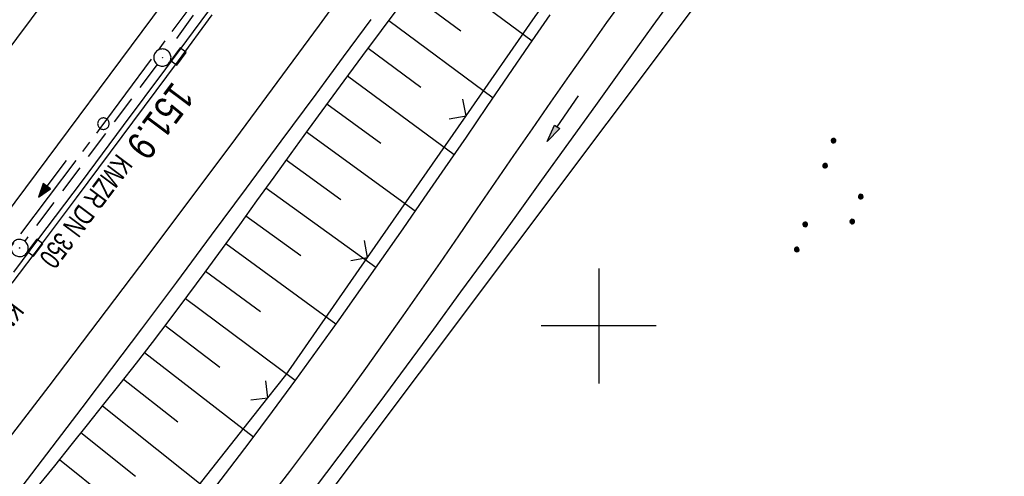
# Model space of a CAD drawing. Extents: x 510526 to 513920, y 467229 to 478797.
# Tile 228 of 256: x 511550 to 511635, y 473287 to 473327. Entities that reach past the tile are written whole.
import ezdxf

# ---------------------------------------------------------------- set-up
doc = ezdxf.new("R2010")
doc.units = 0
doc.header["$LTSCALE"] = 10
doc.header["$MEASUREMENT"] = 0
for name, pattern in [('ACHSE', [5.5, 4, -0.5, 0.5, -0.5]), ('AUSGEZOGEN', [0]), ('LT00', [0]), ('STRICHLINIE2', [0.375, 0.25, -0.125])]:
    doc.linetypes.add(name, pattern=pattern)
doc.layers.get('0').update_dxf_attribs({"linetype": 'LT00'})
for name, color, linetype in [('-AX-020', 250, 'ACHSE'), ('-Halt-Pfeil', 4, 'LT00'), ('-Haltung', 182, 'STRICHLINIE2'), ('-Haltungsbeschriftung', 182, 'LT00'), ('-ST-20-1', 250, 'LT00'), ('DFK_AB_L', 21, 'LT00'), ('DFK_NUTZUNG', 250, 'LT00'), ('PFEIL', 140, 'AUSGEZOGEN'), ('V92_AFBR_BAB', 250, 'LT00'), ('V92_BOESCH', 250, 'LT00'), ('V92_BOSCHUNG', 250, 'LT00'), ('V92_GRABEN', 250, 'LT00'), ('V92_KA_PRUF', 182, 'LT00'), ('V92_LD_MARK', 250, 'LT00'), ('V92_RASTER', 250, 'LT00'), ('V92_RINNE', 182, 'LT00'), ('V92_SINKK', 182, 'LT00'), ('V92_ZAUN', 40, 'LT00')]:
    doc.layers.add(name, color=color, linetype=linetype)
doc.styles.add('Beschrift', font='ARIAL.TTF')
doc.styles.add('Haltungsbeschriftung', font='ARIAL.TTF', dxfattribs={"width": 0.75})

# ---------------------------------------------------------------- blocks, each defined once
blk = doc.blocks.new('SYMB0002')
at = {"color": 0, "linetype": 'ByBlock'}
for points in [[(-0.031395, 0.499013), (-0.093691, 0.491144), (-0.154509, 0.475528), (-0.21289, 0.452414), (-0.267913, 0.422164), (-0.318712, 0.385257), (-0.364484, 0.342274), (-0.404509, 0.293893), (-0.438154, 0.240877), (-0.464888, 0.184062), (-0.484292, 0.124345), (-0.496058, 0.062667), (-0.5, 0)], [(-0.5, 0), (-0.496058, -0.062667), (-0.484292, -0.124345), (-0.464888, -0.184062), (-0.438154, -0.240877), (-0.404509, -0.293893), (-0.364485, -0.342274), (-0.318712, -0.385257), (-0.267914, -0.422164), (-0.21289, -0.452414), (-0.154509, -0.475529), (-0.093691, -0.491144), (-0.031395, -0.499014), (0.031395, -0.499014)], [(0.5, 0), (0.496057, 0.062667), (0.484292, 0.124345), (0.464888, 0.184062), (0.438153, 0.240877), (0.404509, 0.293893), (0.364484, 0.342274), (0.318712, 0.385257), (0.267913, 0.422164), (0.21289, 0.452414), (0.154509, 0.475528), (0.093691, 0.491144), (0.031395, 0.499013), (-0.031395, 0.499013)], [(0.031395, -0.499014), (0.093691, -0.491144), (0.154509, -0.475529), (0.21289, -0.452414), (0.267914, -0.422164), (0.318712, -0.385257), (0.364485, -0.342274), (0.404509, -0.293893), (0.438154, -0.240877), (0.464889, -0.184062), (0.484292, -0.124345), (0.496058, -0.062667), (0.5, 0)]]:
    blk.add_lwpolyline(points, dxfattribs=at)
blk = doc.blocks.new('SYMB0652')
at = {"color": 0, "linetype": 'ByBlock'}
blk.add_lwpolyline([(-0.15, -0.075), (0.15, -0.075), (0.15, 0.075), (-0.15, 0.075), (-0.15, -0.075)], dxfattribs=at)
blk = doc.blocks.new('SYMB0003')
at = {"color": 0, "linetype": 'ByBlock'}
for p, q in [((-0.015712, 0), (0.010166, 0.012015)), ((0, -0.021257), (-0.015712, 0)), ((0.010166, 0.012015), (0, -0.021257))]:
    blk.add_line(p, q, dxfattribs=at)
for points in [[(-0.031395, 0.499013), (-0.093691, 0.491144), (-0.154509, 0.475528), (-0.21289, 0.452414), (-0.267913, 0.422164), (-0.318712, 0.385257), (-0.364484, 0.342274), (-0.404509, 0.293893), (-0.438154, 0.240877), (-0.464888, 0.184062), (-0.484292, 0.124345), (-0.496058, 0.062667), (-0.5, 0)], [(-0.5, 0), (-0.496058, -0.062667), (-0.484292, -0.124345), (-0.464888, -0.184062), (-0.438154, -0.240877), (-0.404509, -0.293893), (-0.364485, -0.342274), (-0.318712, -0.385257), (-0.267914, -0.422164), (-0.21289, -0.452414), (-0.154509, -0.475529), (-0.093691, -0.491144), (-0.031395, -0.499014), (0.031395, -0.499014)], [(0.5, 0), (0.496057, 0.062667), (0.484292, 0.124345), (0.464888, 0.184062), (0.438153, 0.240877), (0.404509, 0.293893), (0.364484, 0.342274), (0.318712, 0.385257), (0.267913, 0.422164), (0.21289, 0.452414), (0.154509, 0.475528), (0.093691, 0.491144), (0.031395, 0.499013), (-0.031395, 0.499013)], [(0.031395, -0.499014), (0.093691, -0.491144), (0.154509, -0.475529), (0.21289, -0.452414), (0.267914, -0.422164), (0.318712, -0.385257), (0.364485, -0.342274), (0.404509, -0.293893), (0.438154, -0.240877), (0.464889, -0.184062), (0.484292, -0.124345), (0.496058, -0.062667), (0.5, 0)]]:
    blk.add_lwpolyline(points, dxfattribs=at)
blk = doc.blocks.new('SYMB0024')
at = {"color": 0, "linetype": 'ByBlock'}
for p, q in [((-0.5, 0.5), (0, 0)), ((0, 0), (0.5, 0.5))]:
    blk.add_line(p, q, dxfattribs=at)
blk = doc.blocks.new('Pfreil3')
at = {"layer": 'PFEIL'}
blk.add_hatch(color=256, dxfattribs=at).paths.add_polyline_path([(-1.549, 0.273), (-1.549, -0.273), (0, 0)])
for p, q in [((-1.549, 0), (-4.831, 0)), ((-1.549, -0.273), (-1.549, 0.273)), ((-1.549, 0.273), (0, 0)), ((0, 0), (-1.549, -0.273))]:
    blk.add_line(p, q, dxfattribs=at)
blk = doc.blocks.new('SYMB7111')
at = {"color": 0, "linetype": 'ByBlock'}
for p, q in [((-0.13, 0.202919), (-0.13, 0.177081)), ((-0.125, 0.172895), (-0.125, 0.207105)), ((-0.12, 0.209164), (-0.12, 0.170836)), ((-0.115, 0.170204), (-0.115, 0.209796)), ((-0.11, 0.209164), (-0.11, 0.170836)), ((-0.105, 0.172895), (-0.105, 0.207105)), ((-0.1, 0.202919), (-0.1, 0.177081)), ((-0.095, 0.189874), (-0.095, 0.190146)), ((0.1, 0.202919), (0.1, 0.177081)), ((0.105, 0.172895), (0.105, 0.207105)), ((0.11, 0.209164), (0.11, 0.170836)), ((0.115, 0.170204), (0.115, 0.209796)), ((0.12, 0.209164), (0.12, 0.170836)), ((0.125, 0.172895), (0.125, 0.207105)), ((0.13, 0.202919), (0.13, 0.177081)), ((0.135, 0.189874), (0.135, 0.190146)), ((-0.505, -0.170836), (-0.505, -0.209164)), ((-0.5, -0.209796), (-0.5, -0.170204)), ((-0.495, -0.170836), (-0.495, -0.209164)), ((-0.275, -0.170836), (-0.275, -0.209164)), ((-0.27, -0.209796), (-0.27, -0.170204)), ((-0.265, -0.170836), (-0.265, -0.209164)), ((0.265, -0.170836), (0.265, -0.209164)), ((0.27, -0.209796), (0.27, -0.170204)), ((0.275, -0.170836), (0.275, -0.209164)), ((0.495, -0.170836), (0.495, -0.209164)), ((0.5, -0.209796), (0.5, -0.170204)), ((0.505, -0.170836), (0.505, -0.209164)), ((-0.515, -0.177081), (-0.515, -0.202919)), ((-0.51, -0.207105), (-0.51, -0.172895)), ((-0.49, -0.207105), (-0.49, -0.172895)), ((-0.485, -0.177081), (-0.485, -0.202919)), ((-0.48, -0.190126), (-0.48, -0.189854)), ((-0.285, -0.177081), (-0.285, -0.202919)), ((-0.28, -0.207105), (-0.28, -0.172895)), ((-0.26, -0.207105), (-0.26, -0.172895)), ((-0.255, -0.177081), (-0.255, -0.202919)), ((-0.25, -0.190126), (-0.25, -0.189854)), ((0.255, -0.177081), (0.255, -0.202919)), ((0.26, -0.207105), (0.26, -0.172895)), ((0.28, -0.207105), (0.28, -0.172895)), ((0.285, -0.177081), (0.285, -0.202919)), ((0.29, -0.190126), (0.29, -0.189854)), ((0.485, -0.177081), (0.485, -0.202919)), ((0.49, -0.207105), (0.49, -0.172895)), ((0.51, -0.207105), (0.51, -0.172895)), ((0.515, -0.177081), (0.515, -0.202919)), ((0.52, -0.190126), (0.52, -0.189854))]:
    blk.add_line(p, q, dxfattribs=at)
for points in [[(-0.095, 0.19), (-0.096981, 0.198678), (-0.10253, 0.205637), (-0.11055, 0.209499), (-0.11945, 0.209499), (-0.12747, 0.205637), (-0.133019, 0.198678), (-0.135, 0.19), (-0.133019, 0.181322), (-0.12747, 0.174363), (-0.11945, 0.170501), (-0.11055, 0.170501), (-0.10253, 0.174363), (-0.096981, 0.181322), (-0.095, 0.19)], [(0.135, 0.19), (0.133019, 0.198678), (0.12747, 0.205637), (0.11945, 0.209499), (0.11055, 0.209499), (0.10253, 0.205637), (0.096981, 0.198678), (0.095, 0.19), (0.096981, 0.181322), (0.10253, 0.174363), (0.11055, 0.170501), (0.11945, 0.170501), (0.12747, 0.174363), (0.133019, 0.181322), (0.135, 0.19)], [(-0.48, -0.19), (-0.481981, -0.181322), (-0.48753, -0.174363), (-0.49555, -0.170501), (-0.50445, -0.170501), (-0.51247, -0.174363), (-0.518019, -0.181322), (-0.52, -0.19), (-0.518019, -0.198678), (-0.51247, -0.205637), (-0.50445, -0.209499), (-0.49555, -0.209499), (-0.48753, -0.205637), (-0.481981, -0.198678), (-0.48, -0.19)], [(-0.25, -0.19), (-0.251981, -0.181322), (-0.25753, -0.174363), (-0.26555, -0.170501), (-0.27445, -0.170501), (-0.28247, -0.174363), (-0.288019, -0.181322), (-0.29, -0.19), (-0.288019, -0.198678), (-0.28247, -0.205637), (-0.27445, -0.209499), (-0.26555, -0.209499), (-0.25753, -0.205637), (-0.251981, -0.198678), (-0.25, -0.19)], [(0.29, -0.19), (0.288019, -0.181322), (0.28247, -0.174363), (0.27445, -0.170501), (0.26555, -0.170501), (0.25753, -0.174363), (0.251981, -0.181322), (0.25, -0.19), (0.251981, -0.198678), (0.25753, -0.205637), (0.26555, -0.209499), (0.27445, -0.209499), (0.28247, -0.205637), (0.288019, -0.198678), (0.29, -0.19)], [(0.52, -0.19), (0.518019, -0.181322), (0.51247, -0.174363), (0.50445, -0.170501), (0.49555, -0.170501), (0.48753, -0.174363), (0.481981, -0.181322), (0.48, -0.19), (0.481981, -0.198678), (0.48753, -0.205637), (0.49555, -0.209499), (0.50445, -0.209499), (0.51247, -0.205637), (0.518019, -0.198678), (0.52, -0.19)]]:
    blk.add_lwpolyline(points, dxfattribs=at)
blk = doc.blocks.new('SYMB0070')
at = {"color": 0, "linetype": 'ByBlock'}
for p, q in [((-0.5, 0), (0.2, 0)), ((0.5, 0), (0.2, 0.1)), ((0.2, 0.1), (0.2, 0)), ((0.468, 0), (0.21, 0.086)), ((0.21, 0.086), (0.21, -0.086)), ((0.21, -0.086), (0.468, 0)), ((0.22, -0.072), (0.437, 0)), ((0.23, -0.058), (0.405, 0)), ((0.24, -0.045), (0.374, 0)), ((0.342, 0), (0.25, 0.031)), ((0.25, 0.031), (0.25, -0.031)), ((0.25, -0.031), (0.342, 0)), ((0.26, -0.017), (0.31, 0)), ((0.27, -0.003), (0.279, 0))]:
    blk.add_line(p, q, dxfattribs=at)
for points in [[(0.2, 0), (0.2, -0.1), (0.5, 0)], [(0.437, 0), (0.22, 0.072), (0.22, -0.072)], [(0.405, 0), (0.23, 0.058), (0.23, -0.058)], [(0.374, 0), (0.24, 0.045), (0.24, -0.045)], [(0.31, 0), (0.26, 0.017), (0.26, -0.017)], [(0.279, 0), (0.27, 0.003), (0.27, -0.003)]]:
    blk.add_lwpolyline(points, dxfattribs=at)

msp = doc.modelspace()

# ---------------------------------------------------------------- linework, layer by layer
at = {"layer": '-AX-020', "ltscale": 0.2, "flags": 128}
msp.add_lwpolyline([(513881.716, 478796.972), (513877.87, 478787.354), (513870.367, 478768.801), (513862.788, 478750.278), (513855.137, 478731.786), (513847.411, 478713.324), (513839.611, 478694.893), (513831.738, 478676.494), (513823.791, 478658.127), (513815.771, 478639.791), (513807.678, 478621.487), (513799.512, 478603.216), (513791.272, 478584.978), (513782.96, 478566.773), (513774.576, 478548.601), (513766.118, 478530.463), (513757.588, 478512.359), (513748.986, 478494.289), (513740.312, 478476.254), (513731.565, 478458.253), (513722.747, 478440.287), (513713.857, 478422.357), (513704.896, 478404.463), (513695.863, 478386.605), (513686.758, 478368.782), (513677.583, 478350.997), (513668.336, 478333.248), (513659.019, 478315.536), (513649.63, 478297.862), (513640.172, 478280.225), (513630.643, 478262.626), (513621.043, 478245.066), (513611.374, 478227.544), (513601.634, 478210.061), (513591.825, 478192.617), (513586.745, 478183.647), (513576.83, 478166.262), (513566.848, 478148.917), (513556.8, 478131.609), (513546.688, 478114.338), (513536.514, 478097.104), (513526.28, 478079.906), (513515.988, 478062.743), (513505.638, 478045.613), (513495.234, 478028.517), (513484.778, 478011.453), (513474.27, 477994.421), (513463.712, 477977.419), (513453.108, 477960.447), (513442.457, 477943.503), (513431.762, 477926.587), (513421.026, 477909.698), (513410.248, 477892.835), (513399.432, 477875.997), (513388.579, 477859.182), (513377.691, 477842.39), (513366.769, 477825.62), (513355.815, 477808.871), (513344.831, 477792.142), (513333.819, 477775.431), (513322.78, 477758.738), (513311.715, 477742.062), (513300.628, 477725.401), (513289.519, 477708.754), (513278.389, 477692.121), (513267.242, 477675.5), (513256.078, 477658.891), (513244.899, 477642.291), (513233.706, 477625.7), (513222.502, 477609.117), (513211.288, 477592.542), (513200.066, 477575.971), (513188.837, 477559.405), (513177.603, 477542.843), (513166.366, 477526.282), (513154.797, 477509.239), (513142.496, 477491.114), (513130.197, 477472.988), (513117.902, 477454.859), (513105.613, 477436.726), (513093.333, 477418.587), (513081.064, 477400.44), (513068.808, 477382.285), (513056.567, 477364.119), (513044.344, 477345.942), (513032.141, 477327.752), (513019.958, 477309.547), (513007.8, 477291.325), (512995.668, 477273.087), (512983.565, 477254.83), (512971.492, 477236.552), (512959.452, 477218.253), (512947.447, 477199.931), (512935.479, 477181.584), (512923.551, 477163.212), (512911.665, 477144.812), (512899.822, 477126.385), (512888.026, 477107.927), (512876.279, 477089.439), (512864.582, 477070.918), (512852.939, 477052.364), (512841.352, 477033.775), (512829.822, 477015.15), (512818.352, 476996.488), (512806.945, 476977.787), (512795.603, 476959.048), (512789.644, 476949.141), (512778.405, 476930.339), (512767.236, 476911.496), (512756.135, 476892.613), (512745.103, 476873.688), (512734.14, 476854.724), (512723.246, 476835.72), (512712.422, 476816.676), (512701.668, 476797.593), (512690.983, 476778.471), (512680.369, 476759.309), (512669.824, 476740.11), (512659.35, 476720.871), (512648.946, 476701.595), (512638.612, 476682.281), (512628.349, 476662.929), (512618.157, 476643.54), (512608.036, 476624.113), (512597.985, 476604.65), (512588.006, 476585.15), (512578.098, 476565.614), (512568.261, 476546.042), (512558.497, 476526.434), (512548.803, 476506.791), (512539.182, 476487.112), (512529.632, 476467.399), (512520.155, 476447.65), (512510.749, 476427.867), (512501.416, 476408.05), (512492.156, 476388.199), (512482.968, 476368.314), (512473.852, 476348.396), (512464.81, 476328.445), (512455.84, 476308.46), (512446.944, 476288.443), (512438.12, 476268.394), (512429.37, 476248.313), (512420.694, 476228.2), (512412.09, 476208.055), (512403.561, 476187.879), (512395.105, 476167.672), (512386.723, 476147.434), (512378.415, 476127.166), (512370.181, 476106.867), (512362.021, 476086.539), (512353.936, 476066.181), (512345.925, 476045.794), (512337.988, 476025.377), (512330.127, 476004.932), (512322.339, 475984.458), (512314.627, 475963.955), (512306.989, 475943.425), (512299.427, 475922.867), (512291.94, 475902.281), (512284.528, 475881.669), (512277.191, 475861.029), (512269.93, 475840.362), (512262.744, 475819.67), (512255.634, 475798.951), (512248.599, 475778.206), (512241.641, 475757.436), (512234.758, 475736.641), (512227.951, 475715.82), (512221.221, 475694.975), (512214.566, 475674.105), (512207.988, 475653.211), (512201.487, 475632.294), (512200.128, 475627.887), (512194.281, 475608.791), (512188.5, 475589.674), (512182.785, 475570.538), (512177.137, 475551.381), (512171.56, 475532.204), (512166.053, 475513.007), (512160.618, 475493.788), (512155.257, 475474.55), (512149.971, 475455.29), (512148.09, 475448.361), (512142.908, 475429.074), (512137.804, 475409.765), (512132.778, 475390.436), (512127.829, 475371.088), (512122.957, 475351.719), (512118.163, 475332.332), (512113.447, 475312.925), (512108.808, 475293.499), (512104.247, 475274.055), (512099.765, 475254.593), (512095.36, 475235.113), (512091.033, 475215.616), (512086.785, 475196.101), (512082.614, 475176.57), (512078.522, 475157.022), (512074.508, 475137.458), (512070.573, 475117.878), (512066.716, 475098.282), (512063.238, 475080.246), (512059.532, 475060.621), (512055.901, 475040.983), (512052.344, 475021.33), (512048.857, 475001.665), (512045.438, 474981.988), (512042.084, 474962.3), (512038.794, 474942.602), (512035.562, 474922.893), (512032.388, 474903.175), (512029.269, 474883.449), (512026.201, 474863.714), (512023.183, 474843.972), (512020.21, 474824.222), (512017.282, 474804.467), (512014.394, 474784.705), (512011.544, 474764.937), (512008.73, 474745.165), (512005.949, 474725.388), (512003.198, 474705.607), (512000.474, 474685.821), (511997.775, 474666.033), (511995.098, 474646.242), (511992.439, 474626.448), (511989.798, 474606.651), (511987.169, 474586.854), (511984.552, 474567.054), (511981.943, 474547.253), (511979.34, 474527.452), (511976.744, 474507.689), (511975.127, 474495.377), (511973.477, 474482.815), (511971.825, 474470.254), (511970.169, 474457.693), (511968.506, 474445.133), (511966.835, 474432.574), (511965.154, 474420.016), (511963.46, 474407.46), (511961.752, 474394.906), (511960.027, 474382.355), (511958.283, 474369.806), (511956.518, 474357.259), (511954.73, 474344.717), (511952.918, 474332.177), (511951.078, 474319.642), (511949.209, 474307.111), (511947.309, 474294.584), (511945.376, 474282.063), (511943.407, 474269.547), (511941.4, 474257.038), (511939.355, 474244.534), (511937.267, 474232.038), (511935.137, 474219.549), (511932.96, 474207.067), (511930.736, 474194.594), (511928.462, 474182.131), (511926.136, 474169.676), (511923.757, 474157.232), (511921.321, 474144.799), (511918.829, 474132.377), (511916.276, 474119.967), (511913.661, 474107.57), (511910.982, 474095.187), (511908.238, 474082.818), (511905.425, 474070.464), (511902.544, 474058.127), (511899.59, 474045.806), (511896.562, 474033.504), (511893.47, 474021.261), (511890.29, 474008.997), (511887.033, 473996.753), (511883.699, 473984.53), (511880.287, 473972.328), (511876.798, 473960.148), (511873.233, 473947.991), (511869.591, 473935.856), (511865.873, 473923.745), (511862.077, 473911.656), (511858.206, 473899.593), (511854.259, 473887.554), (511850.236, 473875.54), (511846.136, 473863.552), (511841.962, 473851.59), (511837.711, 473839.654), (511833.386, 473827.746), (511828.985, 473815.865), (511824.51, 473804.012), (511819.96, 473792.188), (511815.335, 473780.392), (511810.636, 473768.626), (511805.863, 473756.89), (511801.015, 473745.185), (511796.094, 473733.51), (511791.099, 473721.866), (511786.031, 473710.255), (511780.889, 473698.675), (511775.675, 473687.128), (511770.388, 473675.615), (511765.028, 473664.135), (511759.596, 473652.689), (511754.091, 473641.278), (511748.515, 473629.901), (511742.867, 473618.56), (511737.147, 473607.255), (511731.356, 473595.986), (511725.494, 473584.754), (511719.562, 473573.559), (511713.558, 473562.402), (511707.485, 473551.283), (511701.341, 473540.203), (511695.128, 473529.162), (511688.845, 473518.159), (511682.492, 473507.198), (511676.07, 473496.276), (511669.58, 473485.395), (511663.021, 473474.555), (511656.394, 473463.757), (511649.699, 473453.001), (511642.935, 473442.288), (511636.105, 473431.617), (511629.207, 473420.99), (511622.242, 473410.406), (511615.211, 473399.867), (511608.113, 473389.372), (511600.949, 473378.922), (511593.719, 473368.518), (511586.423, 473358.16), (511579.062, 473347.848), (511571.637, 473337.582), (511564.147, 473327.364), (511556.592, 473317.193), (511548.973, 473307.07), (511541.291, 473296.996), (511533.545, 473286.969), (511525.735, 473276.993), (511517.863, 473267.066), (511509.929, 473257.188), (511501.932, 473247.361), (511493.873, 473237.584), (511485.753, 473227.859), (511477.572, 473218.186), (511475.548, 473215.811), (511467.291, 473206.202), (511458.976, 473196.642), (511450.605, 473187.132), (511442.182, 473177.667), (511433.709, 473168.249), (511425.188, 473158.872), (511416.622, 473149.537), (511408.014, 473140.241), (511399.365, 473130.982), (511390.679, 473121.758), (511381.958, 473112.568), (511373.205, 473103.409), (511364.421, 473094.278), (511355.61, 473085.175), (511346.772, 473076.096), (511337.912, 473067.039), (511329.031, 473058.003), (511320.132, 473048.986), (511311.216, 473039.984), (511302.286, 473030.997), (511293.345, 473022.02), (511284.394, 473013.053), (511275.436, 473004.094), (511266.473, 472995.139), (511255.909, 472984.591), (511236.789, 472965.502), (511230.177, 472958.9), (511223.567, 472952.294), (511216.964, 472945.683), (511210.368, 472939.063), (511203.785, 472932.433), (511197.215, 472925.788), (511190.663, 472919.125), (511184.131, 472912.443), (511177.622, 472905.739), (511171.139, 472899.01), (511164.685, 472892.252), (511158.263, 472885.464), (511151.877, 472878.643), (511145.529, 472871.786), (511139.222, 472864.891), (511132.96, 472857.955), (511126.746, 472850.976), (511120.583, 472843.952), (511114.476, 472836.881), (511109.32, 472830.82), (511103.322, 472823.655), (511097.386, 472816.438), (511091.511, 472809.171), (511085.699, 472801.854), (511079.95, 472794.488), (511074.265, 472787.072), (511068.642, 472779.609), (511063.084, 472772.097), (511057.591, 472764.538), (511052.162, 472756.933), (511046.799, 472749.281), (511041.501, 472741.584), (511036.27, 472733.841), (511031.105, 472726.054), (511026.007, 472718.223), (511020.976, 472710.349), (511016.012, 472702.431), (511011.117, 472694.472), (511006.29, 472686.471), (511001.532, 472678.429), (510996.842, 472670.347), (510992.223, 472662.225), (510987.672, 472654.063), (510983.192, 472645.863), (510978.782, 472637.625), (510974.443, 472629.349), (510970.175, 472621.036), (510965.978, 472612.687), (510961.853, 472604.303), (510957.799, 472595.883), (510953.818, 472587.43), (510949.91, 472578.942), (510946.074, 472570.422), (510942.311, 472561.868), (510938.622, 472553.283), (510935.007, 472544.666), (510931.465, 472536.02), (510927.997, 472527.343), (510924.604, 472518.636), (510921.286, 472509.901), (510918.042, 472501.138), (510914.874, 472492.347), (510911.781, 472483.529), (510908.763, 472474.686), (510905.821, 472465.817), (510902.956, 472456.923), (510900.166, 472448.004), (510897.454, 472439.062), (510894.817, 472430.098), (510892.258, 472421.111), (510889.776, 472412.102), (510887.37, 472403.073), (510885.043, 472394.023), (510882.792, 472384.954), (510880.62, 472375.866), (510878.525, 472366.759), (510876.509, 472357.635), (510874.57, 472348.494), (510872.71, 472339.337), (510870.929, 472330.164), (510869.226, 472320.976), (510867.602, 472311.774), (510866.056, 472302.558), (510864.59, 472293.33), (510863.202, 472284.089), (510861.894, 472274.837), (510860.665, 472265.574), (510859.516, 472256.301), (510858.445, 472247.018), (510857.455, 472237.726), (510856.544, 472228.427), (510855.712, 472219.119), (510854.96, 472209.806), (510854.288, 472200.485), (510853.696, 472191.159), (510853.184, 472181.829), (510852.752, 472172.495), (510852.399, 472163.157), (510852.127, 472153.817), (510851.934, 472144.475), (510851.822, 472135.131), (510851.789, 472125.787), (510851.836, 472116.443), (510851.964, 472107.1), (510852.009, 472104.711), (510852.237, 472095.37), (510852.543, 472086.03), (510852.927, 472076.694), (510853.387, 472067.361), (510853.922, 472058.032), (510854.53, 472048.707), (510855.21, 472039.388), (510855.961, 472030.074), (510856.782, 472020.766), (510857.671, 472011.464), (510858.627, 472002.169), (510859.649, 471992.88), (510860.734, 471983.599), (510861.883, 471974.326), (510863.094, 471965.06), (510864.364, 471955.802), (510865.694, 471946.554), (510867.082, 471937.313), (510868.525, 471928.081), (510870.024, 471918.857), (510871.577, 471909.643), (510873.182, 471900.438), (510874.839, 471891.241), (510876.545, 471882.054), (510878.3, 471872.876), (510880.102, 471863.708), (510881.95, 471854.548), (510883.842, 471845.397), (510885.778, 471836.255), (510887.756, 471827.123), (510889.775, 471817.999), (510891.834, 471808.885), (510893.93, 471799.779), (510896.064, 471790.681), (510898.233, 471781.592), (510900.437, 471772.511), (510902.673, 471763.439), (510904.942, 471754.374), (510907.241, 471745.317), (510909.57, 471736.267), (510911.926, 471727.225), (510914.31, 471718.19), (510916.719, 471709.161), (510919.152, 471700.139), (510921.608, 471691.124), (510924.087, 471682.114), (510926.585, 471673.11), (510929.104, 471664.112), (510931.64, 471655.118), (510934.193, 471646.129), (510936.762, 471637.145), (510939.345, 471628.165), (510941.941, 471619.188), (510944.55, 471610.216), (510947.169, 471601.246), (510949.797, 471592.279), (510952.434, 471583.314), (510955.078, 471574.352), (510957.727, 471565.391), (510960.382, 471556.431), (510963.039, 471547.473), (510967.703, 471531.767), (510970.248, 471523.199), (510975.26, 471506.323), (510980.27, 471489.445), (510985.273, 471472.566), (510990.267, 471455.684), (510995.248, 471438.798), (511000.214, 471421.908), (511005.162, 471405.012), (511010.087, 471388.11), (511014.988, 471371.201), (511019.861, 471354.283), (511024.703, 471337.357), (511029.511, 471320.421), (511034.281, 471303.475), (511039.011, 471286.517), (511043.698, 471269.547), (511048.338, 471252.564), (511052.928, 471235.568), (511057.465, 471218.557), (511061.945, 471201.532), (511066.367, 471184.491), (511070.726, 471167.434), (511075.019, 471150.36), (511079.243, 471133.269), (511083.395, 471116.16), (511086.572, 471102.843), (511090.589, 471085.702), (511094.527, 471068.543), (511098.388, 471051.366), (511102.17, 471034.172), (511105.875, 471016.961), (511109.501, 470999.734), (511113.048, 470982.489), (511116.518, 470965.23), (511119.908, 470947.954), (511123.221, 470930.663), (511126.454, 470913.357), (511129.609, 470896.037), (511132.686, 470878.703), (511135.683, 470861.354), (511138.602, 470843.993), (511141.441, 470826.619), (511144.202, 470809.231), (511146.884, 470791.831), (511149.487, 470774.42), (511152.01, 470756.996), (511154.454, 470739.562), (511156.819, 470722.116), (511159.105, 470704.66), (511161.311, 470687.193), (511163.438, 470669.717), (511165.485, 470652.232), (511165.638, 470650.897), (511167.873, 470631.022), (511170.027, 470611.138), (511172.103, 470591.246), (511174.098, 470571.346), (511176.014, 470551.438), (511177.851, 470531.523), (511179.526, 470512.546), (511180.884, 470496.345), (511182.163, 470480.137), (511183.363, 470463.922), (511184.482, 470447.702), (511185.522, 470431.478), (511186.482, 470415.247), (511187.362, 470399.013), (511188.162, 470382.774), (511188.882, 470366.532), (511189.522, 470350.286), (511190.082, 470334.037), (511190.563, 470317.786), (511190.963, 470301.532), (511191.284, 470285.277), (511191.524, 470269.02), (511191.684, 470252.763), (511191.765, 470236.505), (511191.765, 470220.247), (511191.686, 470203.988), (511191.526, 470187.731), (511191.287, 470171.474), (511191.243, 470169.007), (511190.912, 470152.752), (511190.504, 470136.499), (511190.023, 470120.247), (511189.472, 470103.998), (511188.854, 470087.752), (511188.173, 470071.508), (511187.432, 470055.266), (511186.634, 470039.027), (511185.783, 470022.791), (511184.882, 470006.558), (511183.935, 469990.327), (511182.944, 469974.099), (511181.913, 469957.873), (511180.846, 469941.65), (511179.745, 469925.429), (511178.614, 469909.21), (511177.457, 469892.993), (511176.276, 469876.777), (511175.075, 469860.563), (511173.858, 469844.35), (511172.627, 469828.139), (511171.386, 469811.927), (511170.138, 469795.717), (511168.847, 469778.991), (511030.959, 467993.348), (511029.419, 467973.407), (511027.883, 467953.466), (511026.353, 467933.525), (511024.832, 467913.582), (511023.323, 467893.64), (511021.828, 467873.695), (511020.353, 467853.75), (511018.898, 467833.804), (511017.467, 467813.855), (511016.063, 467793.903), (511014.69, 467773.951), (511013.35, 467753.995), (511012.046, 467734.038), (511010.782, 467714.078), (511009.56, 467694.116), (511008.383, 467674.151), (511007.254, 467654.183), (511006.177, 467634.211), (511005.154, 467614.237), (511004.188, 467594.261), (511003.284, 467574.281), (511002.442, 467554.299), (511001.667, 467534.314), (511000.962, 467514.327), (511000.329, 467494.336), (510999.772, 467474.345), (510999.556, 467465.709), (510999.112, 467445.714), (510998.747, 467425.717), (510998.463, 467405.719), (510998.259, 467385.719), (510998.135, 467365.72), (510998.091, 467345.72), (510998.127, 467325.72), (510998.243, 467305.721), (510998.439, 467285.721), (510998.715, 467265.723), (510999.071, 467245.726), (510999.432, 467229.156)], dxfattribs=at)
at = {"layer": '-Haltung'}
for p, q in [((511577.977, 473345.226), (511562.477, 473323.969)), ((511561.585, 473322.763), (511550.061, 473307.389))]:
    msp.add_line(p, q, dxfattribs=at)
at = {"layer": 'DFK_AB_L'}
msp.add_line((511615.23, 473337.01), (511543.641, 473241.67), dxfattribs=at)
at = {"layer": 'V92_AFBR_BAB'}
for points in [[(511793.368, 473731.977), (511783.244, 473709.081), (511772.737, 473685.721), (511762.844, 473664.11), (511752.145, 473641.819), (511741.131, 473619.636), (511729.857, 473597.661), (511718.185, 473575.494), (511706.371, 473553.535), (511694.603, 473532.311), (511682.274, 473510.925), (511670.406, 473490.706), (511658.342, 473470.649), (511645.634, 473450.171), (511632.651, 473429.984), (511618.11, 473407.98), (511604.541, 473387.807), (511590.083, 473366.848), (511577.048, 473348.528), (511563.036, 473329.404), (511548.258, 473309.54), (511535.12, 473292.181), (511520.27, 473273.307)], [(511580.172, 473326.674), (511577.774, 473323.419), (511575.374, 473320.166), (511572.351, 473316.075), (511569.324, 473311.988), (511566.292, 473307.904), (511563.253, 473303.826), (511560.206, 473299.753), (511557.618, 473296.31), (511555.022, 473292.873), (511552.417, 473289.444), (511549.801, 473286.022)]]:
    msp.add_lwpolyline(points, dxfattribs=at)
at = {"layer": 'V92_BOESCH'}
for points in [[(511582.683, 473327.891), (511581.06, 473325.712), (511579.438, 473323.531), (511577.822, 473321.346), (511576.213, 473319.156), (511574.711, 473317.094), (511573.216, 473315.027), (511571.724, 473312.958), (511570.233, 473310.888), (511568.74, 473308.82), (511567.242, 473306.755), (511565.737, 473304.697), (511564.222, 473302.646), (511562.693, 473300.605), (511561.149, 473298.576), (511559.752, 473296.771), (511558.342, 473294.975), (511556.923, 473293.186), (511555.498, 473291.402), (511554.069, 473289.62), (511552.638, 473287.84), (511551.209, 473286.058)], [(511595.747, 473327.093), (511593.921, 473324.43), (511592.097, 473321.765), (511590.274, 473319.099), (511588.45, 473316.435), (511586.622, 473313.773), (511584.791, 473311.114), (511582.952, 473308.459), (511581.106, 473305.811), (511579.249, 473303.17), (511577.381, 473300.538), (511575.499, 473297.915), (511573.602, 473295.304), (511571.586, 473292.566), (511569.553, 473289.841), (511567.505, 473287.126), (511565.443, 473284.422)]]:
    msp.add_lwpolyline(points, dxfattribs=at)
at = {"layer": 'V92_BOSCHUNG'}
for p, q in [((511585.307, 473331.417), (511594.194, 473324.829)), ((511583.517, 473329.01), (511588.007, 473325.68)), ((511581.724, 473326.604), (511590.803, 473319.873)), ((511579.933, 473324.197), (511584.52, 473320.797)), ((511578.139, 473321.777), (511587.418, 473314.93)), ((511576.347, 473319.339), (511581.039, 473315.909)), ((511574.566, 473316.893), (511584.041, 473310.03)), ((511572.801, 473314.452), (511577.569, 473311.014)), ((511571.047, 473312.018), (511580.619, 473305.117)), ((511569.3, 473309.595), (511574.092, 473306.124)), ((511567.548, 473307.175), (511577.138, 473300.198)), ((511565.794, 473304.774), (511570.583, 473301.257)), ((511564.033, 473302.392), (511573.586, 473295.282)), ((511562.262, 473300.035), (511567.02, 473296.43)), ((511560.477, 473297.705), (511569.947, 473290.366)), ((511558.654, 473295.371), (511563.387, 473291.654)), ((511556.815, 473293.05), (511566.281, 473285.518)), ((511554.949, 473290.717), (511559.699, 473286.921)), ((511553.079, 473288.388), (511562.607, 473280.74))]:
    msp.add_line(p, q, dxfattribs=at)
at = {"layer": 'V92_GRABEN'}
for points in [[(511607.384, 473329.851), (511604.716, 473326.149), (511602.049, 473322.446), (511599.71, 473319.196), (511597.371, 473315.945), (511595.03, 473312.696), (511592.686, 473309.449), (511590.337, 473306.205), (511587.982, 473302.966), (511585.619, 473299.734), (511583.246, 473296.508), (511580.862, 473293.291), (511578.465, 473290.084), (511576.327, 473287.247), (511574.18, 473284.418)], [(511571.445, 473285.155), (511573.114, 473287.337), (511574.771, 473289.529), (511576.412, 473291.731), (511578.081, 473294.007), (511579.733, 473296.294), (511581.371, 473298.592), (511582.997, 473300.899), (511584.614, 473303.213), (511586.222, 473305.533), (511587.825, 473307.857), (511589.425, 473310.184), (511591.023, 473312.512), (511592.623, 473314.839), (511594.225, 473317.164), (511595.833, 473319.486), (511597.449, 473321.802), (511599.074, 473324.11), (511600.71, 473326.411), (511602.526, 473328.93)]]:
    msp.add_lwpolyline(points, dxfattribs=at)
at = {"layer": 'V92_LD_MARK'}
for points in [[(511519.828, 473286.396), (511527.169, 473295.808), (511534.453, 473305.266), (511541.677, 473314.769), (511548.095, 473323.313), (511554.466, 473331.892), (511560.791, 473340.505), (511567.07, 473349.152), (511573.304, 473357.831), (511579.493, 473366.542), (511585.638, 473375.285), (511591.739, 473384.058), (511597.797, 473392.862), (511602.798, 473400.2), (511607.769, 473407.559), (511612.708, 473414.939), (511617.615, 473422.34), (511622.49, 473429.762), (511627.331, 473437.207), (511632.138, 473444.673), (511636.91, 473452.162)], [(511635.334, 473412.173), (511628.122, 473401.257), (511620.839, 473390.389), (511613.486, 473379.568), (511606.061, 473368.794), (511598.567, 473358.07), (511591.002, 473347.394), (511583.368, 473336.768), (511575.665, 473326.192), (511567.893, 473315.667), (511560.052, 473305.193), (511552.144, 473294.771), (511544.167, 473284.402)]]:
    msp.add_lwpolyline(points, dxfattribs=at)
at = {"layer": 'V92_RASTER'}
for p, q in [((511600, 473305), (511600, 473295)), ((511605, 473300), (511595, 473300))]:
    msp.add_line(p, q, dxfattribs=at)
at = {"layer": 'V92_RINNE'}
for points in [[(511621.128, 473406.073), (511617.72, 473400.982), (511614.3, 473395.898), (511610.868, 473390.822), (511607.426, 473385.754), (511605.044, 473382.261), (511602.656, 473378.771), (511600.26, 473375.287), (511597.857, 473371.808), (511595.444, 473368.336), (511593.021, 473364.871), (511590.426, 473361.186), (511587.82, 473357.509), (511585.203, 473353.84), (511582.577, 473350.177), (511579.943, 473346.52), (511575.299, 473340.106), (511570.633, 473333.708), (511565.946, 473327.326), (511562.294, 473322.385), (511558.63, 473317.453), (511554.955, 473312.529), (511551.269, 473307.613), (511549.07, 473304.69)], [(511548.964, 473303.716), (511551.592, 473307.206), (511554.562, 473311.169), (511557.524, 473315.137), (511560.477, 473319.112), (511563.424, 473323.092), (511566.365, 473327.076)]]:
    msp.add_lwpolyline(points, dxfattribs=at)
at = {"layer": 'V92_ZAUN'}
for p, q in [((511579.89, 473305.973), (511588.451, 473318.291)), ((511561.91, 473281.976), (511571.206, 473293.748))]:
    msp.add_line(p, q, dxfattribs=at)
for points in [[(511588.451, 473318.291), (511594.46, 473326.937), (511597.084, 473330.556)], [(511571.206, 473293.748), (511572.773, 473295.732), (511579.89, 473305.973)]]:
    msp.add_lwpolyline(points, dxfattribs=at)

# ---------------------------------------------------------------- block references
at = {"layer": '-Halt-Pfeil', "xscale": 3.9999999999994, "yscale": 4, "zscale": 4, "rotation": 233.1453925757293}
msp.add_blockref('SYMB0070', (511552.457, 473312.807), dxfattribs=at)
at = {"layer": '-ST-20-1', "rotation": 258.929999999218}
msp.add_blockref('SYMB0002', (511556.903, 473317.61), dxfattribs=at)
at = {"layer": 'DFK_NUTZUNG', "xscale": 9.999999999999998, "yscale": 10, "zscale": 10, "rotation": 251.28826}
msp.add_blockref('SYMB7111', (511620.627, 473310.786), dxfattribs=at)
at = {"layer": 'PFEIL', "linetype": 'Continuous', "lineweight": 0, "rotation": 235.4702054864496}
msp.add_blockref('Pfreil3', (511595.504, 473316.059), dxfattribs=at)
at = {"layer": 'V92_KA_PRUF', "xscale": 1.500000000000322, "yscale": 1.500000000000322, "zscale": 1.5, "rotation": 240.5376025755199}
for p in [(511562.035, 473323.363), (511549.611, 473306.789)]:
    msp.add_blockref('SYMB0003', p, dxfattribs=at)
at = {"layer": 'V92_SINKK', "zscale": 4.5}
for p, xscale, yscale, rotation in [((511563.437, 473323.456), 4.500000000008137, 4.500000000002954, 233.3816594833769), ((511550.965, 473306.811), 4.499999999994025, 4.499999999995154, 232.8825047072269)]:
    msp.add_blockref('SYMB0652', p, dxfattribs=dict(at, xscale=xscale, yscale=yscale, rotation=rotation))
at = {"layer": 'V92_ZAUN', "yscale": 2.100000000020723, "zscale": 2.1}
for p, xscale, rotation in [((511588.451, 473318.291), 2.099999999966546, 55.20038257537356), ((511579.89, 473305.973), 2.099999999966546, 55.20038257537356), ((511571.206, 473293.748), 2.099999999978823, 51.7007825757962)]:
    msp.add_blockref('SYMB0024', p, dxfattribs=dict(at, xscale=xscale, rotation=rotation))

# ---------------------------------------------------------------- texts
at = {"layer": '-Haltungsbeschriftung', "style": 'Haltungsbeschriftung'}
for rotation, width, p in [(233.14539, 0.7, (511558.097, 473315.082)), (232.60533, 0.75, (511548.676, 473302.381))]:
    msp.add_text('KMZR DN 350', height=1.8, rotation=rotation, dxfattribs=dict(at, width=width)).set_placement(p)
at = {"layer": '-ST-20-1', "style": 'Beschrift', "width": 0.8}
msp.add_text('  151.9', height=2.5, rotation=-126.77015, dxfattribs=at).set_placement((511563.884, 473322.613))

doc.saveas('drawing.dxf')
